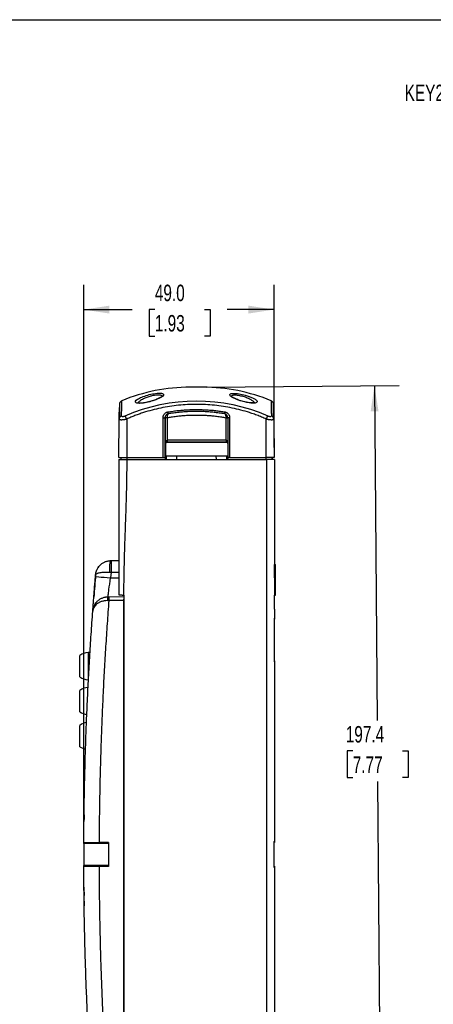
# Model space of a CAD drawing. Header units: millimetres. Extents: x 13 to 546, y 13 to 419.
# Tile 9 of 13: x 292 to 399, y 165 to 419. Entities that reach past the tile are written whole.
import ezdxf

# ---------------------------------------------------------------- set-up
doc = ezdxf.new("R2010")
doc.units = ezdxf.units.MM
doc.header["$LTSCALE"] = 2
doc.layers.add('DIMENSIONS', color=140, linetype='Continuous', lineweight=25)
doc.layers.add('TEXT', color=140, linetype='Continuous', lineweight=25)
doc.styles.add('SLDTEXTSTYLE0', font='TXT', dxfattribs={"width": 0.7})
doc.dimstyles.new('SLDDIMSTYLE2', dxfattribs={"dimtxt": 4.316016, "dimasz": 6.604, "dimexe": 0, "dimexo": 0.0625, "dimgap": 1.079004, "dimtad": 0, "dimtih": 1, "dimtoh": 1, "dimrnd": 1e-09, "dimzin": 4, "dimdsep": 46, "dimtxsty": 'SLDTEXTSTYLE0', "dimsah": 1, "dimcen": 0.09, "dimadec": 0, "dimazin": 1, "dimtfac": 1, "dimtofl": 0, "dimtmove": 0, "dimatfit": 3, "dimfxl": 0, "dimfrac": 2, "dimtolj": 1, "dimtzin": 12, "dimarcsym": 0})
doc.dimstyles.new('SLDDIMSTYLE3', dxfattribs={"dimtxt": 4.316016, "dimasz": 6.604, "dimexe": 0, "dimexo": 0.0625, "dimgap": 1.079004, "dimtad": 0, "dimtih": 1, "dimtoh": 1, "dimrnd": 1e-09, "dimzin": 12, "dimdsep": 46, "dimtxsty": 'SLDTEXTSTYLE0', "dimsah": 1, "dimcen": 0.09, "dimadec": 0, "dimazin": 3, "dimtfac": 1, "dimtofl": 0, "dimtmove": 0, "dimatfit": 3, "dimfxl": 0, "dimfrac": 2, "dimtolj": 1, "dimtzin": 12, "dimarcsym": 0})

# ---------------------------------------------------------------- blocks, each defined once
blk = doc.blocks.new('_D_6')
at = {"layer": 'DIMENSIONS'}
for p, q in [((308.9, 209.41), (308.9, 350.76)), ((357.94, 308.84), (357.94, 350.76)), ((308.9, 344.41), (321.36, 344.41)), ((327.2, 344.41), (325.75, 344.41)), ((325.75, 344.41), (325.75, 337.55)), ((340.03, 344.41), (341.48, 344.41)), ((341.48, 344.41), (341.48, 337.55)), ((357.94, 344.41), (345.88, 344.41)), ((325.75, 337.55), (327.2, 337.55)), ((341.48, 337.55), (340.03, 337.55))]:
    blk.add_line(p, q, dxfattribs=at)
for points in [[(308.9, 344.41), (315.5, 343.39), (315.5, 345.43)], [(357.94, 344.41), (351.33, 345.43), (351.33, 343.39)]]:
    blk.add_solid(points, dxfattribs=at)
at = {"layer": 'DIMENSIONS', "char_height": 4.233, "attachment_point": 1, "style": 'SLDTEXTSTYLE0'}
for s, insert in [('49.0', (327.2, 350.83)), ('1.93', (327.2, 343.01))]:
    blk.add_mtext(s, dxfattribs=dict(at, insert=insert))
blk = doc.blocks.new('_D_7')
at = {"layer": 'DIMENSIONS'}
for p, q in [((340.48, 324.4), (390.16, 324.84)), ((383.81, 324.78), (384.56, 238.52)), ((378.22, 230.69), (376.77, 230.69)), ((376.77, 230.69), (376.77, 223.83)), ((391.04, 230.69), (392.49, 230.69)), ((392.49, 230.69), (392.49, 223.83)), ((376.77, 223.83), (378.22, 223.83)), ((392.49, 223.83), (391.04, 223.83)), ((385.53, 127.38), (384.7, 222.87)), ((358.6, 127.14), (391.88, 127.44))]:
    blk.add_line(p, q, dxfattribs=at)
for points in [[(383.81, 324.78), (382.85, 318.17), (384.88, 318.19)], [(385.53, 127.38), (386.49, 133.99), (384.46, 133.97)]]:
    blk.add_solid(points, dxfattribs=at)
at = {"layer": 'DIMENSIONS', "char_height": 4.233, "attachment_point": 1, "style": 'SLDTEXTSTYLE0'}
for s, insert in [('197.4', (376.42, 237.12)), ('7.77', (378.22, 229.29))]:
    blk.add_mtext(s, dxfattribs=dict(at, insert=insert))

msp = doc.modelspace()

# ---------------------------------------------------------------- linework, layer by layer
for p, q in [((339.596, 324.41), (336.284, 324.41)), ((317.945, 306.301), (318.031, 316.217)), ((319.94, 316.217), (319.94, 306.301)), ((329.328, 306.301), (329.331, 316.563)), ((329.828, 306.301), (329.831, 316.559)), ((329.831, 316.559), (329.898, 316.57)), ((329.898, 316.486), (329.898, 309.788)), ((330.398, 316.489), (330.398, 310.767)), ((345.551, 310.767), (345.549, 316.477)), ((345.982, 316.57), (345.982, 305.801)), ((346.482, 316.575), (346.482, 306.301)), ((355.94, 306.301), (355.94, 316.217)), ((357.849, 316.217), (357.936, 306.301)), ((329.898, 309.788), (329.949, 309.737)), ((329.949, 309.737), (329.948, 305.801)), ((330.415, 310.767), (330.398, 310.767)), ((345.551, 310.767), (330.415, 310.767)), ((330.415, 310.27), (330.449, 310.236)), ((330.415, 310.27), (345.551, 310.27)), ((330.449, 310.236), (330.432, 310.236)), ((332.99, 310.236), (330.449, 310.236)), ((342.89, 310.236), (332.99, 310.236)), ((345.602, 310.236), (342.89, 310.236)), ((345.568, 310.27), (345.551, 310.27)), ((345.602, 310.236), (345.568, 310.27)), ((345.619, 310.236), (345.602, 310.236)), ((317.945, 306.301), (319.94, 306.301)), ((318.438, 306.301), (318.438, 305.801)), ((318.44, 306.301), (318.44, 305.801)), ((319.94, 306.301), (329.328, 306.301)), ((319.958, 305.801), (356.058, 305.801)), ((320.026, 305.801), (320.026, 306.301)), ((329.328, 306.301), (329.828, 306.301)), ((329.828, 306.301), (329.828, 305.801)), ((329.828, 306.301), (329.828, 306.301)), ((330.191, 306.682), (329.949, 306.682)), ((330.207, 305.801), (330.19, 306.735)), ((330.19, 306.735), (332.829, 306.735)), ((332.829, 306.735), (332.813, 305.801)), ((343.052, 306.682), (332.828, 306.682)), ((343.068, 305.801), (343.051, 306.735)), ((343.051, 306.735), (345.69, 306.735)), ((345.69, 306.735), (345.674, 305.801)), ((345.982, 306.682), (345.689, 306.682)), ((346.482, 306.301), (345.983, 306.301)), ((346.482, 306.301), (355.94, 306.301)), ((355.854, 306.301), (355.855, 305.801)), ((357.936, 306.301), (355.94, 306.301)), ((357.449, 306.301), (357.44, 305.801)), ((357.443, 305.801), (357.451, 306.301)), ((315.932, 279.743), (317.94, 279.778)), ((315.932, 276.744), (315.811, 275.301)), ((315.932, 276.744), (317.94, 276.779)), ((358.04, 275.29), (358.04, 278.701)), ((358.04, 278.701), (358.34, 278.701)), ((358.34, 270.876), (358.34, 278.701)), ((315.811, 275.301), (317.94, 275.301)), ((315.343, 270.433), (319.208, 270.501)), ((319.24, 269.501), (315.343, 269.433)), ((319.091, 270.845), (319.131, 270.845)), ((319.24, 270.837), (319.151, 270.845)), ((319.24, 270.837), (319.24, 135.765)), ((319.24, 137.101), (319.24, 269.501)), ((358.038, 267.211), (358.039, 270.876)), ((358.04, 270.876), (358.34, 270.876)), ((358.04, 267.211), (358.04, 264.922)), ((358.038, 253.942), (358.038, 264.621)), ((307.905, 249.801), (307.905, 255.301)), ((310.544, 256.051), (309.995, 256.051)), ((309.995, 256.051), (309.995, 249.051)), ((358.04, 253.641), (358.04, 207.441)), ((309.995, 249.051), (310.115, 249.051)), ((307.905, 240.801), (307.905, 246.301)), ((307.905, 231.801), (307.905, 237.301)), ((315.24, 206.872), (308.899, 206.872)), ((315.24, 207.158), (312.83, 207.158)), ((315.24, 207.158), (315.24, 207.051)), ((315.24, 207.051), (315.24, 201.051)), ((358.04, 207.441), (358.04, 207.074)), ((315.24, 201.23), (308.894, 201.23)), ((315.24, 200.944), (312.825, 200.944)), ((315.24, 201.051), (315.24, 200.944)), ((358.04, 201.011), (358.04, 200.661)), ((358.04, 200.661), (358.04, 136.391)), ((308.973, 195.653), (308.892, 195.653))]:
    msp.add_line(p, q)
at = {"flags": 128}
for points in [[(330.663, 317.545), (330.693, 317.55), (330.723, 317.555)], [(345.559, 310.767), (345.558, 310.767), (345.557, 310.767), (345.556, 310.767), (345.555, 310.767), (345.554, 310.767), (345.553, 310.767), (345.552, 310.767), (345.551, 310.767)], [(308.96, 214.211), (308.959, 214.164), (308.959, 214.117), (308.958, 214.07), (308.958, 214.023), (308.957, 213.975), (308.956, 213.928), (308.956, 213.881), (308.955, 213.834)], [(308.965, 192.016), (308.965, 191.968), (308.966, 191.921), (308.966, 191.874), (308.967, 191.827), (308.968, 191.78), (308.968, 191.732), (308.969, 191.685), (308.97, 191.638)]]:
    msp.add_lwpolyline(points, dxfattribs=at)
for centre, radius, start, end in [((336.284, 278.3), 46.11, 90, 112.44992), ((339.596, 278.3), 46.11, 67.55004, 90), ((315.917, 275.743), 4, 133.4708, 146.98038), ((1181.62, 203.301), 872.728, 175.216671, 175.597026), ((310.115, 252.432), 3.621, 91.88822, 127.59471), ((310.115, 252.67), 3.621, 232.40529, 268.11178), ((310.115, 243.432), 3.621, 91.88822, 127.59471), ((310.115, 243.67), 3.621, 232.40529, 263.58519), ((310.115, 234.432), 3.621, 97.71967, 127.59471), ((310.115, 234.67), 3.621, 232.40529, 258.06422), ((1181.62, 203.301), 872.728, 180.578398, 180.646398)]:
    msp.add_arc(centre, radius, start, end)
for centre, major_axis, ratio, start_param, end_param in [((330.449, 309.736), (0.462, -0.191), 0.9997847, 1.9975624, 3.5339719), ((345.602, 309.736), (0.462, -0.191), 0.9997846, 1.1780592, 1.9295731), ((345.499, 309.843), (0.251, 0.448), 0.9739992, 5.4093707, 5.870773)]:
    msp.add_ellipse(centre, major_axis=major_axis, ratio=ratio, start_param=start_param, end_param=end_param)
for points in [[(319.567, 317.049), (331.088, 322.197), (344.793, 322.197), (356.314, 317.049)], [(330.663, 317.545), (330.663, 317.545), (330.645, 317.653), (330.601, 317.912), (330.579, 318.042)], [(345.233, 318.054), (345.211, 317.924), (345.167, 317.664), (345.149, 317.556), (345.149, 317.556)], [(318.031, 316.217), (318.033, 316.393), (318.151, 316.745), (318.461, 316.98), (318.639, 317.049)], [(319.94, 316.217), (319.861, 316.393), (319.704, 316.745), (319.598, 316.98), (319.567, 317.049)], [(329.898, 316.57), (329.9, 316.592), (330.007, 316.635), (330.256, 316.654), (330.383, 316.655)], [(329.898, 316.486), (329.898, 316.514), (329.898, 316.542), (329.898, 316.57)], [(330.398, 316.489), (330.269, 316.489), (330.011, 316.489), (329.901, 316.487), (329.898, 316.486)], [(330.383, 316.655), (330.388, 316.601), (330.393, 316.545), (330.398, 316.489)], [(345.549, 316.477), (345.554, 316.533), (345.559, 316.59), (345.564, 316.645)], [(346.049, 316.474), (346.051, 316.475), (345.945, 316.477), (345.681, 316.477), (345.549, 316.477)], [(345.564, 316.645), (345.694, 316.645), (345.949, 316.626), (346.051, 316.581), (346.049, 316.559)], [(355.94, 316.217), (356.019, 316.393), (356.176, 316.745), (356.282, 316.98), (356.314, 317.049)], [(357.849, 316.217), (357.848, 316.393), (357.729, 316.745), (357.42, 316.98), (357.242, 317.049)], [(329.898, 309.788), (329.901, 310.031), (329.952, 310.273), (330.037, 310.453)], [(330.043, 310.115), (329.956, 310.027), (329.903, 309.908), (329.898, 309.788)], [(330.037, 310.453), (330.13, 310.647), (330.264, 310.762), (330.398, 310.767)], [(330.407, 310.27), (330.272, 310.268), (330.137, 310.211), (330.043, 310.115)], [(330.398, 310.767), (330.4, 310.638), (330.405, 310.382), (330.407, 310.273), (330.407, 310.27)], [(330.407, 310.27), (330.41, 310.27), (330.412, 310.27), (330.415, 310.27)], [(345.559, 310.767), (345.559, 310.638), (345.561, 310.382), (345.566, 310.273), (345.568, 310.27)], [(317.94, 305.801), (317.94, 294.184), (317.94, 282.568), (317.94, 270.951)], [(345.982, 305.801), (345.982, 305.968), (345.982, 306.134), (345.983, 306.301)], [(315.597, 276.764), (315.708, 276.757), (315.82, 276.75), (315.932, 276.744)], [(311.894, 275.633), (311.907, 275.78), (311.919, 275.928), (311.931, 276.076)], [(358.04, 275.29), (358.04, 273.819), (358.04, 272.347), (358.039, 270.876)], [(315.044, 269.435), (315.144, 269.434), (315.243, 269.434), (315.343, 269.433)], [(315.119, 270.429), (315.156, 270.43), (315.23, 270.431), (315.305, 270.432), (315.343, 270.433)]]:
    msp.add_open_spline(points, degree=3)
for points, knots in [([(328.422, 322.873), (328.024, 322.873), (327.039, 322.783), (325.348, 322.414), (323.805, 321.89), (322.263, 321.115), (321.94, 320.412), (323.16, 320.21), (324.637, 320.362), (326.317, 320.764), (328.374, 321.49), (329.638, 322.29), (329.426, 322.783), (328.821, 322.873), (328.423, 322.873), (328.423, 322.873), (328.422, 322.873), (328.422, 322.873)], [2.0275944, 2.0275944, 2.0275944, 2.0275944, 2.1723954, 2.3172257, 2.4620559, 2.6068862, 2.8965467, 3.041377, 3.1862072, 3.3310375, 3.4758677, 3.7655283, 3.9103585, 4.0551888, 4.0551888, 4.0551888, 4.055218, 4.055218, 4.055218, 4.055218]), ([(328.159, 322.399), (328.009, 322.394), (327.703, 322.384), (327.149, 322.31), (326.646, 322.213), (326.228, 322.113), (325.665, 321.962), (324.997, 321.73), (324.275, 321.424), (323.725, 321.138), (323.329, 320.873), (323.081, 320.654), (322.944, 320.491), (322.876, 320.384), (322.865, 320.335), (322.864, 320.33)], [0, 0, 0, 0, 0.08256615, 0.16761332, 0.25556269, 0.30080838, 0.34505119, 0.49494653, 0.58926211, 0.69631839, 0.80388651, 0.87196871, 0.93495987, 0.99344201, 1, 1, 1, 1]), ([(329.071, 322.031), (329.069, 322.059), (329.066, 322.116), (329.006, 322.214), (328.855, 322.311), (328.566, 322.384), (328.293, 322.394), (328.159, 322.399)], [0, 0, 0, 0, 0.1241051, 0.2559123, 0.5120669, 0.7596889, 1, 1, 1, 1]), ([(347.561, 322.834), (347.178, 322.834), (346.591, 322.747), (346.441, 322.389), (346.995, 321.883), (348.468, 321.134), (350.734, 320.456), (352.647, 320.261), (353.521, 320.407), (353.67, 320.795), (352.951, 321.496), (351.077, 322.27), (348.896, 322.747), (347.946, 322.834), (347.562, 322.834), (347.562, 322.834), (347.562, 322.834), (347.561, 322.834)], [-0.0000336, -0.0000336, -0.0000336, -0.0000336, 0.1389202, 0.2779075, 0.4168948, 0.5558821, 0.8338568, 0.9728441, 1.1118314, 1.2508187, 1.389806, 1.6677806, 1.806768, 1.9457553, 1.9457553, 1.9457553, 1.9457888, 1.9457888, 1.9457888, 1.9457888]), ([(347.823, 322.36), (347.689, 322.355), (347.42, 322.346), (347.145, 322.271), (346.972, 322.16), (346.957, 322.056), (346.949, 322.005)], [0, 0, 0, 0, 0.2519064, 0.5045637, 0.7577777, 1, 1, 1, 1]), ([(352.923, 320.242), (352.924, 320.247), (352.961, 320.361), (352.743, 320.668), (352.113, 321.141), (351.152, 321.613), (350.187, 321.952), (349.398, 322.156), (348.82, 322.271), (348.278, 322.346), (347.975, 322.355), (347.823, 322.36)], [0, 0, 0, 0, 0.0076413, 0.1731933, 0.3395404, 0.5058407, 0.6709038, 0.7536628, 0.8360646, 0.9181451, 1, 1, 1, 1]), ([(318.109, 320.282), (318.105, 320.225), (318.098, 320.111), (318.082, 319.33), (318.064, 318.143), (318.05, 316.947), (318.043, 316.349)], [0, 0, 0, 0, 0.2504404, 0.5005741, 0.7503768, 1, 1, 1, 1]), ([(318.109, 320.282), (318.102, 320.217), (318.088, 320.086), (318.075, 319.715), (318.069, 319.353), (318.068, 319.322)], [0, 0, 0, 0, 0.4780281, 0.9551276, 1, 1, 1, 1]), ([(318.678, 320.91), (318.613, 320.877), (318.482, 320.812), (318.319, 320.664), (318.187, 320.487), (318.135, 320.35), (318.109, 320.282)], [0, 0, 0, 0, 0.2499448, 0.50000207, 0.74990602, 1, 1, 1, 1]), ([(318.639, 317.049), (318.642, 317.478), (318.65, 318.314), (318.659, 319.258), (318.667, 319.997), (318.672, 320.521), (318.676, 320.854), (318.676, 320.895), (318.676, 320.915)], [0, 0, 0, 0, 0.1758276, 0.3418514, 0.4999808, 0.6676232, 0.8338716, 1, 1, 1, 1]), ([(355.94, 316.217), (355.739, 316.306), (355.337, 316.483), (354.729, 316.737), (354.116, 316.982), (353.499, 317.219), (352.876, 317.445), (352.249, 317.663), (351.098, 318.043), (349.403, 318.538), (347.15, 319.069), (344.868, 319.483), (341.804, 319.876), (337.94, 320.073), (334.077, 319.876), (331.012, 319.483), (328.731, 319.069), (326.478, 318.538), (324.624, 317.996), (323.16, 317.505), (322.072, 317.105), (320.998, 316.679), (320.292, 316.371), (319.94, 316.217)], [0, 0, 0, 0, 0.0177763, 0.0355711, 0.0533887, 0.0712336, 0.08911, 0.1070222, 0.1249746, 0.1873011, 0.24993, 0.3123426, 0.3749569, 0.5000013, 0.6250456, 0.6876463, 0.7500726, 0.8126878, 0.875028, 0.9064124, 0.9376871, 0.9688752, 1, 1, 1, 1]), ([(326.874, 320.998), (326.444, 320.863), (325.794, 320.658), (324.9, 320.465), (324.259, 320.359), (323.687, 320.304), (323.238, 320.302), (322.958, 320.319), (322.802, 320.381), (322.821, 320.334), (322.828, 320.316)], [0, 0, 0, 0, 0.2426241, 0.3678023, 0.4925418, 0.6167997, 0.7347718, 0.8433172, 0.9422903, 1, 1, 1, 1]), ([(328.882, 321.89), (328.788, 321.837), (328.58, 321.72), (327.91, 321.39), (327.283, 321.117), (326.886, 321.002), (326.874, 320.998)], [0, 0, 0, 0, 0.2738665, 0.6076647, 0.9879492, 1, 1, 1, 1]), ([(349.057, 321.022), (349.046, 321.025), (348.664, 321.136), (348.057, 321.398), (347.41, 321.718), (347.212, 321.828), (347.122, 321.879)], [0, 0, 0, 0, 0.01068326, 0.38947685, 0.72164079, 1, 1, 1, 1]), ([(352.948, 320.362), (352.955, 320.379), (352.974, 320.426), (352.828, 320.366), (352.563, 320.351), (352.131, 320.352), (351.581, 320.405), (350.962, 320.506), (350.1, 320.694), (349.472, 320.891), (349.057, 321.022)], [0, 0, 0, 0, 0.0546509, 0.153577, 0.2620276, 0.3803402, 0.5053738, 0.6305811, 0.755802, 1, 1, 1, 1]), ([(357.771, 320.282), (357.746, 320.35), (357.694, 320.487), (357.562, 320.664), (357.399, 320.812), (357.268, 320.877), (357.202, 320.91)], [0, 0, 0, 0, 0.25009398, 0.49999793, 0.7500552, 1, 1, 1, 1]), ([(357.204, 320.915), (357.204, 320.915), (357.204, 320.951), (357.204, 320.828), (357.208, 320.528), (357.213, 320.038), (357.219, 319.451), (357.226, 318.806), (357.233, 318.021), (357.239, 317.378), (357.242, 317.049)], [0, 0, 0, 0, 0.0001207, 0.1663409, 0.3325412, 0.5001155, 0.6180501, 0.7400955, 0.867186, 1, 1, 1, 1]), ([(357.838, 316.349), (357.83, 316.947), (357.816, 318.143), (357.798, 319.33), (357.783, 320.111), (357.775, 320.225), (357.771, 320.282)], [0, 0, 0, 0, 0.2496232, 0.4994259, 0.7495596, 1, 1, 1, 1]), ([(357.812, 319.322), (357.812, 319.353), (357.806, 319.715), (357.792, 320.086), (357.778, 320.217), (357.771, 320.282)], [0, 0, 0, 0, 0.0448724, 0.5219719, 1, 1, 1, 1]), ([(318.031, 316.217), (318.036, 316.793), (318.046, 317.945), (318.054, 318.866), (318.057, 319.13), (318.057, 319.168)], [0, 0, 0, 0, 0.46152089, 0.92303392, 1, 1, 1, 1]), ([(329.331, 316.563), (329.332, 316.598), (329.333, 316.668), (329.345, 316.771), (329.364, 316.875), (329.39, 316.977), (329.439, 317.127), (329.529, 317.319), (329.68, 317.535), (329.866, 317.721), (330.059, 317.855), (330.243, 317.946), (330.408, 318.007), (330.522, 318.03), (330.579, 318.042)], [0, 0, 0, 0, 0.0496685, 0.0992619, 0.1490345, 0.1992377, 0.2501168, 0.3753316, 0.4999349, 0.6241806, 0.749654, 0.8336345, 0.9167001, 1, 1, 1, 1]), ([(330.663, 317.545), (330.631, 317.538), (330.565, 317.525), (330.47, 317.492), (330.379, 317.451), (330.292, 317.401), (330.21, 317.343), (330.135, 317.277), (330.05, 317.188), (329.964, 317.066), (329.89, 316.908), (329.841, 316.737), (329.834, 316.619), (329.831, 316.559)], [0, 0, 0, 0, 0.0714347, 0.1428532, 0.2142982, 0.2857662, 0.3572285, 0.4286525, 0.5000223, 0.6219166, 0.7459325, 0.8720325, 1, 1, 1, 1]), ([(329.898, 316.57), (329.899, 316.6), (329.9, 316.66), (329.913, 316.75), (329.933, 316.84), (329.963, 316.93), (330.001, 317.019), (330.049, 317.105), (330.107, 317.187), (330.184, 317.276), (330.291, 317.371), (330.419, 317.453), (330.564, 317.519), (330.665, 317.542), (330.723, 317.555)], [0, 0, 0, 0, 0.0597627, 0.1212383, 0.1845202, 0.2496754, 0.3167582, 0.3858283, 0.4569743, 0.5303284, 0.6421356, 0.768537, 0.8659891, 1, 1, 1, 1]), ([(330.723, 317.555), (330.707, 317.551), (330.677, 317.544), (330.638, 317.525), (330.607, 317.504), (330.565, 317.469), (330.515, 317.411), (330.458, 317.307), (330.413, 317.173), (330.384, 317.007), (330.372, 316.834), (330.38, 316.714), (330.383, 316.655)], [0, 0, 0, 0, 0.07359808, 0.13679888, 0.18957707, 0.23191366, 0.35828272, 0.47045682, 0.61518533, 0.75129167, 0.87937436, 1, 1, 1, 1]), ([(345.549, 316.477), (345.189, 316.543), (344.829, 316.605), (344.024, 316.73), (343.579, 316.793), (342.911, 316.875), (342.69, 316.901), (342.137, 316.96), (341.806, 316.992), (341.365, 317.028), (341.256, 317.037), (340.928, 317.062), (340.71, 317.077), (340.383, 317.096), (340.275, 317.103), (339.951, 317.12), (339.736, 317.129), (339.414, 317.141), (339.307, 317.145), (339.042, 317.153), (338.883, 317.156), (338.671, 317.16), (338.619, 317.161), (338.487, 317.163), (338.409, 317.164), (338.304, 317.165), (338.278, 317.165), (338.2, 317.166), (338.148, 317.166), (338.07, 317.166), (338.044, 317.166), (337.966, 317.167), (337.914, 317.167), (337.837, 317.166), (337.811, 317.166), (337.733, 317.166), (337.681, 317.166), (337.602, 317.165), (337.576, 317.165), (337.472, 317.164), (337.393, 317.163), (337.262, 317.161), (337.209, 317.16), (336.998, 317.156), (336.839, 317.153), (336.573, 317.145), (336.467, 317.141), (336.145, 317.129), (335.929, 317.12), (335.606, 317.103), (335.497, 317.096), (335.171, 317.077), (334.953, 317.062), (334.625, 317.037), (334.515, 317.028), (334.074, 316.992), (333.743, 316.96), (333.191, 316.901), (332.969, 316.875), (332.302, 316.793), (331.857, 316.73), (331.074, 316.608), (330.736, 316.551), (330.398, 316.489)], [0.0319328, 0.0319328, 0.0319328, 0.0319328, 0.1415999, 0.1415999, 0.2760749, 0.2760749, 0.3428962, 0.3428962, 0.4424033, 0.4424033, 0.4753402, 0.4753402, 0.5408088, 0.5408088, 0.5733204, 0.5733204, 0.6378494, 0.6378494, 0.6698464, 0.6698464, 0.7174792, 0.7174792, 0.7332551, 0.7332551, 0.7568189, 0.7568189, 0.7646465, 0.7646465, 0.78026, 0.78026, 0.7880474, 0.7880474, 0.803582, 0.803582, 0.8113688, 0.8113688, 0.8269811, 0.8269811, 0.8348081, 0.8348081, 0.85837, 0.85837, 0.8741446, 0.8741446, 0.9217735, 0.9217735, 0.9537679, 0.9537679, 1.0182921, 1.0182921, 1.0508016, 1.0508016, 1.1162668, 1.1162668, 1.1492024, 1.1492024, 1.2487078, 1.2487078, 1.3155297, 1.3155297, 1.450009, 1.450009, 1.5528834, 1.5528834, 1.5528834, 1.5528834]), ([(330.579, 318.042), (330.799, 318.078), (331.238, 318.151), (331.899, 318.248), (332.561, 318.335), (333.224, 318.412), (333.889, 318.479), (334.555, 318.536), (335.223, 318.582), (335.892, 318.618), (336.562, 318.644), (337.233, 318.66), (338.092, 318.667), (339.136, 318.654), (340.365, 318.603), (341.588, 318.519), (342.808, 318.399), (344.023, 318.248), (344.829, 318.118), (345.233, 318.054)], [0, 0, 0, 0, 0.0453786, 0.0907404, 0.136096, 0.1814563, 0.2268318, 0.2722335, 0.3176718, 0.3631576, 0.4087015, 0.454314, 0.5000057, 0.5836963, 0.6671562, 0.7504507, 0.8336454, 0.9168065, 1, 1, 1, 1]), ([(345.149, 317.556), (344.925, 317.593), (344.478, 317.667), (343.806, 317.763), (343.134, 317.85), (342.465, 317.925), (341.798, 317.99), (341.135, 318.044), (340.477, 318.087), (339.824, 318.12), (339.179, 318.144), (338.54, 318.157), (337.908, 318.161), (337.274, 318.156), (336.636, 318.142), (335.989, 318.117), (335.336, 318.083), (334.677, 318.039), (334.014, 317.984), (333.347, 317.918), (332.677, 317.841), (332.006, 317.754), (331.334, 317.656), (330.887, 317.582), (330.663, 317.545)], [0, 0, 0, 0, 0.04677536, 0.09344979, 0.1399695, 0.18627994, 0.23232546, 0.27804982, 0.32339617, 0.36830726, 0.41272559, 0.45659345, 0.49985424, 0.54317929, 0.58710428, 0.63157206, 0.67652487, 0.72190522, 0.76765587, 0.81372005, 0.86004156, 0.90656487, 0.95323556, 1, 1, 1, 1]), ([(345.982, 316.57), (345.981, 316.603), (345.98, 316.669), (345.964, 316.768), (345.939, 316.867), (345.904, 316.964), (345.858, 317.058), (345.801, 317.148), (345.734, 317.232), (345.657, 317.31), (345.57, 317.38), (345.475, 317.441), (345.373, 317.492), (345.264, 317.533), (345.188, 317.548), (345.149, 317.556)], [0, 0, 0, 0, 0.0700687, 0.1413261, 0.2137491, 0.287292, 0.36191, 0.4375891, 0.5143859, 0.592381, 0.6715925, 0.7519904, 0.8335283, 0.9161826, 1, 1, 1, 1]), ([(345.564, 316.645), (345.566, 316.674), (345.57, 316.732), (345.571, 316.82), (345.568, 316.907), (345.56, 316.993), (345.547, 317.077), (345.529, 317.158), (345.505, 317.235), (345.472, 317.318), (345.423, 317.402), (345.362, 317.47), (345.29, 317.523), (345.239, 317.538), (345.208, 317.546)], [0, 0, 0, 0, 0.0594232, 0.1206556, 0.1838072, 0.2489615, 0.3161859, 0.3855483, 0.4571356, 0.5310785, 0.6428987, 0.7690487, 0.8637557, 1, 1, 1, 1]), ([(345.233, 318.054), (345.267, 318.047), (345.335, 318.034), (345.436, 318.005), (345.534, 317.97), (345.631, 317.927), (345.771, 317.853), (345.946, 317.732), (346.133, 317.548), (346.286, 317.333), (346.385, 317.119), (346.444, 316.923), (346.476, 316.75), (346.48, 316.633), (346.482, 316.575)], [0, 0, 0, 0, 0.0496703, 0.0992645, 0.1490372, 0.1992405, 0.2501201, 0.3753392, 0.4999353, 0.6241776, 0.7496512, 0.8336352, 0.9167005, 1, 1, 1, 1]), ([(357.824, 319.168), (357.824, 319.13), (357.826, 318.866), (357.834, 317.945), (357.844, 316.793), (357.849, 316.217)], [0, 0, 0, 0, 0.0769661, 0.5384791, 1, 1, 1, 1]), ([(318.031, 316.217), (318.032, 316.208), (318.034, 316.19), (318.047, 316.165), (318.069, 316.143), (318.099, 316.123), (318.138, 316.105), (318.183, 316.09), (318.236, 316.077), (318.295, 316.066), (318.36, 316.058), (318.431, 316.052), (318.508, 316.049), (318.616, 316.047), (318.767, 316.052), (318.968, 316.066), (319.19, 316.089), (319.429, 316.122), (319.681, 316.164), (319.853, 316.199), (319.94, 316.217)], [0, 0, 0, 0, 0.0446097, 0.0886522, 0.1321377, 0.175077, 0.217481, 0.2593612, 0.3007298, 0.3415992, 0.3819823, 0.4218926, 0.4613442, 0.5003516, 0.5791352, 0.6595793, 0.7417913, 0.825871, 0.9119118, 1, 1, 1, 1]), ([(318.639, 317.049), (318.639, 317.036), (318.641, 317.011), (318.654, 316.977), (318.675, 316.948), (318.715, 316.914), (318.785, 316.884), (318.906, 316.872), (319.052, 316.884), (319.218, 316.92), (319.363, 316.966), (319.48, 317.011), (319.537, 317.036), (319.567, 317.049)], [0, 0, 0, 0, 0.0627829, 0.1256507, 0.1888444, 0.2512491, 0.3773389, 0.5001112, 0.6251207, 0.7500131, 0.8747447, 0.9368675, 1, 1, 1, 1]), ([(329.331, 316.563), (329.461, 316.563), (329.589, 316.563), (329.774, 316.561), (329.829, 316.56), (329.831, 316.559)], [0, 0, 0, 0, 0.5, 0.5, 1, 1, 1, 1]), ([(345.982, 316.57), (345.98, 316.571), (346.033, 316.573), (346.218, 316.574), (346.35, 316.575), (346.482, 316.575)], [0, 0, 0, 0, 0.5, 0.5, 1, 1, 1, 1]), ([(355.94, 316.217), (355.984, 316.208), (356.071, 316.19), (356.201, 316.165), (356.328, 316.143), (356.452, 316.123), (356.573, 316.106), (356.69, 316.09), (356.803, 316.077), (356.912, 316.067), (357.015, 316.059), (357.113, 316.053), (357.205, 316.049), (357.321, 316.047), (357.453, 316.051), (357.59, 316.065), (357.702, 316.089), (357.785, 316.122), (357.84, 316.164), (357.846, 316.199), (357.849, 316.217)], [0, 0, 0, 0, 0.0443326, 0.0881427, 0.1314406, 0.174237, 0.2165428, 0.2583694, 0.2997288, 0.3406332, 0.3810953, 0.4211284, 0.460746, 0.4999623, 0.5783707, 0.6586131, 0.7407992, 0.8250308, 0.9114022, 1, 1, 1, 1]), ([(356.314, 317.049), (356.344, 317.036), (356.403, 317.01), (356.491, 316.976), (356.577, 316.947), (356.691, 316.914), (356.828, 316.884), (356.975, 316.872), (357.095, 316.884), (357.166, 316.914), (357.206, 316.948), (357.227, 316.977), (357.24, 317.011), (357.241, 317.036), (357.242, 317.049)], [0, 0, 0, 0, 0.0646932, 0.12755, 0.1891643, 0.250164, 0.3750375, 0.5000213, 0.6227312, 0.7488173, 0.8111707, 0.8743799, 0.9372144, 1, 1, 1, 1]), ([(330.415, 310.27), (330.415, 310.273), (330.415, 310.327), (330.415, 310.51), (330.415, 310.638), (330.415, 310.767)], [0, 0, 0, 0, 0.5, 0.5, 1, 1, 1, 1]), ([(345.551, 310.767), (345.551, 310.638), (345.551, 310.51), (345.551, 310.327), (345.551, 310.273), (345.551, 310.27)], [0, 0, 0, 0, 0.5, 0.5, 1, 1, 1, 1]), ([(345.982, 310.263), (345.963, 310.337), (345.931, 310.457), (345.843, 310.599), (345.758, 310.693), (345.677, 310.743), (345.609, 310.764), (345.576, 310.766), (345.559, 310.767)], [0, 0, 0, 0, 0.33558274, 0.54606078, 0.7182196, 0.86812152, 0.93540926, 1, 1, 1, 1]), ([(345.916, 310.129), (345.878, 310.167), (345.772, 310.242), (345.643, 310.27), (345.568, 310.27)], [-0.78532201, -0.78532201, -0.78532201, -0.78532201, -0.44869016, 0.0001523, 0.0001523, 0.0001523, 0.0001523]), ([(317.94, 305.801), (317.941, 305.801), (317.942, 305.801), (317.955, 305.801), (317.974, 305.801), (318.002, 305.801), (318.037, 305.801), (318.112, 305.801), (318.26, 305.801), (318.522, 305.801), (318.843, 305.801), (319.164, 305.801), (319.456, 305.801), (319.705, 305.801), (319.873, 305.801), (319.958, 305.801)], [0, 0, 0, 0, 0.0403497, 0.0803665, 0.1202099, 0.1600415, 0.200023, 0.2403143, 0.369196, 0.5001941, 0.6295965, 0.7600589, 0.8401315, 0.9196791, 1, 1, 1, 1]), ([(319.958, 305.801), (319.957, 305.271), (319.955, 304.183), (319.938, 302.514), (319.913, 300.766), (319.877, 298.94), (319.831, 297.01), (319.772, 294.918), (319.68, 292.005), (319.552, 288.323), (319.424, 284.642), (319.333, 281.729), (319.263, 279.23), (319.203, 276.528), (319.159, 273.615), (319.153, 271.745), (319.151, 270.845)], [0, 0, 0, 0, 0.0455178, 0.0932706, 0.1432599, 0.1954871, 0.2499532, 0.3089355, 0.3749687, 0.5000012, 0.6250335, 0.6909751, 0.7500483, 0.839518, 0.9228331, 1, 1, 1, 1]), ([(356.058, 129.122), (356.056, 130.043), (356.058, 130.963), (356.058, 132.803), (356.058, 133.723), (356.058, 136.484), (356.058, 138.324), (356.058, 143.846), (356.058, 147.526), (356.058, 158.569), (356.058, 165.93), (356.058, 188.015), (356.058, 202.739), (356.058, 232.185), (356.058, 246.908), (356.058, 268.993), (356.058, 276.355), (356.058, 287.397), (356.058, 291.078), (356.058, 296.599), (356.058, 298.44), (356.058, 301.2), (356.058, 302.12), (356.058, 303.961), (356.057, 304.881), (356.058, 305.801)], [0, 0, 0, 0, 0.015625, 0.015625, 0.03125, 0.03125, 0.0625, 0.0625, 0.125, 0.125, 0.25, 0.25, 0.5, 0.5, 0.75, 0.75, 0.875, 0.875, 0.9375, 0.9375, 0.96875, 0.96875, 0.984375, 0.984375, 1, 1, 1, 1]), ([(358.04, 305.801), (358.039, 305.801), (358.038, 305.801), (358.023, 305.801), (357.999, 305.801), (357.965, 305.801), (357.922, 305.801), (357.869, 305.801), (357.807, 305.801), (357.735, 305.801), (357.653, 305.801), (357.562, 305.801), (357.423, 305.801), (357.227, 305.801), (356.964, 305.801), (356.679, 305.801), (356.375, 305.801), (356.165, 305.801), (356.058, 305.801)], [0, 0, 0, 0, 0.0472079, 0.0933695, 0.1387029, 0.1834381, 0.2278143, 0.2720767, 0.3164722, 0.3612458, 0.4066362, 0.4528723, 0.5001713, 0.6026161, 0.7012615, 0.7986387, 0.8973767, 1, 1, 1, 1]), ([(358.04, 305.801), (358.04, 303.166), (358.04, 298.65), (358.04, 291.749), (358.04, 285.351), (358.04, 280.834), (358.04, 278.701)], [0, 0, 0, 0, 0.29165927, 0.49999896, 0.76388401, 1, 1, 1, 1]), ([(311.931, 276.076), (311.938, 276.145), (311.951, 276.278), (311.983, 276.47), (312.02, 276.648), (312.061, 276.81), (312.106, 276.959), (312.151, 277.093), (312.197, 277.213), (312.319, 277.508), (312.553, 277.942), (312.994, 278.503), (313.532, 278.983), (314.068, 279.304), (314.507, 279.491), (314.837, 279.599), (315.173, 279.677), (315.51, 279.728), (315.735, 279.737), (315.847, 279.742)], [0, 0, 0, 0, 0.0358133, 0.0693464, 0.1005994, 0.1295721, 0.1562646, 0.1806768, 0.2028087, 0.2226604, 0.3453533, 0.4554851, 0.5875851, 0.7113371, 0.7704419, 0.8288376, 0.8865468, 0.9435929, 1, 1, 1, 1]), ([(315.597, 276.764), (315.582, 277.656), (315.631, 279.196), (315.78, 279.741), (315.847, 279.742)], [0, 0, 0, 0, 0.5714286, 1.0000006, 1.0000006, 1.0000006, 1.0000006]), ([(315.847, 279.742), (315.862, 279.742), (315.89, 279.743), (315.918, 279.743), (315.932, 279.743)], [0, 0, 0, 0, 0.499995, 1, 1, 1, 1]), ([(315.932, 279.743), (315.925, 279.743), (315.92, 279.665), (315.912, 279.364), (315.91, 279.142), (315.91, 278.587), (315.912, 278.254), (315.92, 277.529), (315.925, 277.136), (315.932, 276.744)], [0, 0, 0, 0, 0.25, 0.25, 0.5, 0.5, 0.75, 0.75, 1, 1, 1, 1]), ([(311.931, 276.076), (311.933, 276.092), (311.938, 276.122), (311.954, 276.165), (311.976, 276.204), (312.003, 276.24), (312.033, 276.273), (312.066, 276.303), (312.099, 276.329), (312.131, 276.353), (312.231, 276.418), (312.433, 276.513), (312.835, 276.628), (313.344, 276.716), (313.858, 276.764), (314.283, 276.784), (314.604, 276.791), (314.931, 276.79), (315.262, 276.781), (315.486, 276.77), (315.597, 276.764)], [0, 0, 0, 0, 0.032532, 0.0631234, 0.091773, 0.1184782, 0.143236, 0.1660435, 0.1868987, 0.2058001, 0.2227467, 0.345473, 0.4556741, 0.5877046, 0.7114767, 0.7705631, 0.8289489, 0.8866356, 0.9436396, 1, 1, 1, 1]), ([(311.199, 266.72), (311.199, 266.721), (311.199, 266.723), (311.2, 266.738), (311.202, 266.762), (311.204, 266.796), (311.208, 266.839), (311.214, 266.927), (311.226, 267.093), (311.248, 267.389), (311.276, 267.764), (311.32, 268.366), (311.39, 269.297), (311.477, 270.431), (311.555, 271.432), (311.617, 272.224), (311.683, 273.048), (311.744, 273.803), (311.799, 274.474), (311.846, 275.053), (311.878, 275.44), (311.894, 275.633)], [0, 0, 0, 0, 0.0207506, 0.0414888, 0.0622375, 0.0830198, 0.1038585, 0.1247763, 0.1871822, 0.2495398, 0.3118637, 0.3744421, 0.499335, 0.6242188, 0.6866198, 0.7493853, 0.8120645, 0.8746748, 0.9166893, 0.9584038, 1, 1, 1, 1]), ([(311.894, 275.633), (311.894, 275.631), (312.606, 275.569), (314.631, 275.399), (315.811, 275.301)], [0, 0, 0, 0, 0.4285714, 1, 1, 1, 1]), ([(315.119, 270.429), (315.119, 270.429), (315.163, 270.764), (315.384, 272.399), (315.646, 274.212), (315.811, 275.301)], [0, 0, 0, 0, 0.3985569, 0.7971138, 1.3949491, 1.3949491, 1.3949491, 1.3949491]), ([(311.199, 266.72), (311.205, 266.79), (311.217, 266.924), (311.247, 267.118), (311.282, 267.297), (311.323, 267.461), (311.366, 267.611), (311.41, 267.746), (311.455, 267.867), (311.574, 268.163), (311.803, 268.597), (312.24, 269.164), (312.776, 269.651), (313.319, 269.981), (313.766, 270.174), (314.098, 270.284), (314.436, 270.363), (314.776, 270.415), (315.005, 270.424), (315.119, 270.429)], [0, 0, 0, 0, 0.0388344, 0.0751464, 0.1089362, 0.1402039, 0.1689497, 0.1951737, 0.2188762, 0.2400578, 0.3697024, 0.4832602, 0.6155594, 0.7351972, 0.7907158, 0.8447817, 0.8975624, 0.949238, 1, 1, 1, 1]), ([(315.044, 269.435), (314.745, 269.437), (314.449, 269.412), (313.889, 269.319), (313.625, 269.251), (313.142, 269.083), (312.922, 268.982), (312.524, 268.76), (312.346, 268.639), (311.875, 268.251), (311.641, 267.963), (311.315, 267.358), (311.222, 267.04), (311.199, 266.72)], [0, 0, 0, 0, 0.125, 0.125, 0.25, 0.25, 0.375, 0.375, 0.5, 0.5, 0.75, 0.75, 1, 1, 1, 1]), ([(315.343, 269.433), (315.268, 268.445), (315.119, 266.469), (314.909, 263.504), (314.708, 260.539), (314.517, 257.573), (314.336, 254.607), (314.166, 251.64), (314.006, 248.673), (313.856, 245.706), (313.716, 242.738), (313.586, 239.77), (313.466, 236.802), (313.357, 233.833), (313.257, 230.863), (313.168, 227.893), (313.089, 224.923), (313.02, 221.952), (312.962, 218.981), (312.913, 216.01), (312.875, 213.038), (312.846, 210.066), (312.835, 208.084), (312.83, 207.093)], [0, 0, 0, 0, 0.0476366, 0.095268, 0.1428946, 0.1905171, 0.2381359, 0.2857517, 0.3333649, 0.3809763, 0.4285862, 0.4761953, 0.5238041, 0.5714132, 0.6190232, 0.6666345, 0.7142478, 0.7618637, 0.8094826, 0.8571051, 0.9047318, 0.9523632, 1, 1, 1, 1]), ([(315.044, 269.435), (315.039, 269.733), (315.054, 270.247), (315.098, 270.429), (315.119, 270.429)], [-0.0000002, -0.0000002, -0.0000002, -0.0000002, 0.5714286, 1, 1, 1, 1]), ([(315.343, 270.433), (315.338, 270.433), (315.335, 270.325), (315.335, 269.955), (315.338, 269.695), (315.343, 269.433)], [0, 0, 0, 0, 0.5, 0.5, 1, 1, 1, 1]), ([(317.94, 270.951), (317.941, 270.951), (317.943, 270.951), (317.956, 270.95), (317.978, 270.948), (318.009, 270.945), (318.05, 270.941), (318.102, 270.937), (318.162, 270.932), (318.238, 270.925), (318.338, 270.916), (318.479, 270.904), (318.666, 270.888), (318.895, 270.868), (319.064, 270.853), (319.151, 270.845)], [0, 0, 0, 0, 0.0523475, 0.1062577, 0.1614565, 0.2177355, 0.2749692, 0.3330815, 0.3918366, 0.4509306, 0.5260139, 0.6207871, 0.7338628, 0.8618578, 1, 1, 1, 1]), ([(319.241, 270.734), (319.235, 270.619), (319.223, 270.397), (319.175, 269.995), (319.159, 269.707), (319.154, 269.611)], [0, 0, 0, 0, 0.4181332, 0.8060737, 1, 1, 1, 1]), ([(308.899, 206.872), (308.904, 207.87), (308.914, 209.866), (308.942, 212.86), (308.98, 215.854), (309.028, 218.848), (309.087, 221.842), (309.156, 224.836), (309.235, 227.829), (309.324, 230.823), (309.424, 233.816), (309.533, 236.809), (309.654, 239.802), (309.784, 242.795), (309.925, 245.787), (310.076, 248.779), (310.237, 251.771), (310.408, 254.762), (310.59, 257.752), (310.782, 260.742), (310.984, 263.732), (311.127, 265.724), (311.199, 266.72)], [0, 0, 0, 0, 0.0499791, 0.0999604, 0.1499439, 0.1999296, 0.2499175, 0.2999076, 0.3498999, 0.3998944, 0.4498911, 0.49989, 0.5498911, 0.5998944, 0.6498999, 0.6999076, 0.7499175, 0.7999296, 0.8499439, 0.8999604, 0.9499791, 1, 1, 1, 1]), ([(358.038, 264.621), (358.038, 264.641), (358.038, 264.682), (358.038, 264.741), (358.039, 264.799), (358.039, 264.848), (358.04, 264.889), (358.04, 264.911), (358.04, 264.922)], [0, 0, 0, 0, 0.187437, 0.3748208, 0.5621825, 0.7496224, 0.8747586, 1, 1, 1, 1]), ([(358.04, 265.007), (358.04, 264.997), (358.04, 264.966), (358.04, 264.898), (358.04, 264.782), (358.04, 264.684), (358.04, 264.621)], [0, 0, 0, 0, 0.1174915, 0.34210823, 0.57734927, 1, 1, 1, 1]), ([(358.04, 253.641), (358.04, 253.655), (358.04, 253.685), (358.039, 253.733), (358.038, 253.791), (358.038, 253.861), (358.038, 253.915), (358.038, 253.941)], [0, 0, 0, 0, 0.1670184, 0.333778, 0.5004478, 0.7501783, 1, 1, 1, 1]), ([(358.04, 253.942), (358.04, 253.879), (358.04, 253.783), (358.04, 253.685), (358.04, 253.65), (358.04, 253.641)], [0, 0, 0, 0, 0.5797003, 0.8881228, 1, 1, 1, 1]), ([(308.955, 213.834), (308.955, 213.809), (308.954, 213.76), (308.953, 213.641), (308.951, 213.503), (308.95, 213.359), (308.948, 213.225), (308.947, 213.116), (308.946, 213.051), (308.946, 213.023), (308.946, 213.031), (308.946, 213.031)], [0, 0, 0, 0, 0.1249203, 0.2498403, 0.3747666, 0.4996995, 0.6246338, 0.7495643, 0.8744874, 0.999403, 1, 1, 1, 1]), ([(308.899, 206.872), (308.899, 206.806), (308.898, 206.738), (308.898, 206.578), (308.897, 206.489), (308.897, 206.296), (308.896, 206.19), (308.896, 205.966), (308.895, 205.849), (308.894, 205.479), (308.894, 205.205), (308.893, 204.783), (308.893, 204.64), (308.892, 204.348), (308.892, 204.199), (308.892, 203.758), (308.892, 203.465), (308.892, 202.898), (308.892, 202.631), (308.892, 202.132), (308.893, 201.907), (308.893, 201.616), (308.893, 201.526), (308.894, 201.405), (308.894, 201.367), (308.894, 201.295), (308.894, 201.263), (308.894, 201.23)], [0, 0, 0, 0, 0.0625, 0.0625, 0.125, 0.125, 0.1875, 0.1875, 0.25, 0.25, 0.375, 0.375, 0.4375, 0.4375, 0.5, 0.5, 0.625, 0.625, 0.75, 0.75, 0.875, 0.875, 0.9375, 0.9375, 0.96875, 0.96875, 1, 1, 1, 1]), ([(308.899, 206.872), (308.899, 206.919), (308.904, 206.963), (308.922, 207.036), (308.936, 207.066), (308.973, 207.114), (308.996, 207.131), (309.052, 207.153), (309.085, 207.157), (309.123, 207.158)], [0, 0, 0, 0, 0.25, 0.25, 0.5, 0.5, 0.75, 0.75, 1, 1, 1, 1]), ([(309.123, 207.158), (309.257, 207.158), (309.444, 207.158), (309.809, 207.158), (309.944, 207.158), (310.233, 207.158), (310.388, 207.158), (310.718, 207.158), (310.893, 207.158), (311.253, 207.158), (311.439, 207.158), (311.823, 207.158), (312.022, 207.158), (312.423, 207.158), (312.625, 207.158), (312.83, 207.158)], [0, 0, 0, 0, 0.25, 0.25, 0.375, 0.375, 0.5, 0.5, 0.625, 0.625, 0.75, 0.75, 0.875, 0.875, 1, 1, 1, 1]), ([(357.937, 201.163), (357.936, 202.126), (357.937, 203.088), (357.937, 205.014), (357.936, 205.976), (357.937, 206.939)], [0, 0, 0, 0, 0.5, 0.5, 1, 1, 1, 1]), ([(357.937, 206.939), (357.938, 206.964), (357.939, 207.013), (357.944, 207.086), (357.952, 207.155), (357.966, 207.24), (357.988, 207.332), (358.011, 207.4), (358.027, 207.435), (358.033, 207.439), (358.035, 207.441)], [0, 0, 0, 0, 0.0938785, 0.1876358, 0.2812947, 0.375223, 0.5624445, 0.7497905, 0.8748855, 1, 1, 1, 1]), ([(358.035, 207.441), (358.037, 207.441), (358.039, 207.441), (358.04, 207.441), (358.04, 207.441)], [0, 0, 0, 0, 0.5006707, 1, 1, 1, 1]), ([(311.199, 139.882), (311.126, 140.903), (310.979, 142.945), (310.773, 146.01), (310.576, 149.075), (310.391, 152.14), (310.216, 155.206), (310.052, 158.273), (309.899, 161.34), (309.757, 164.407), (309.626, 167.475), (309.505, 170.542), (309.395, 173.611), (309.296, 176.679), (309.208, 179.748), (309.13, 182.816), (309.064, 185.885), (309.008, 188.954), (308.963, 192.023), (308.929, 195.092), (308.905, 198.161), (308.898, 200.207), (308.894, 201.23)], [0, 0, 0, 0, 0.05002095, 0.1000397, 0.15005624, 0.20007057, 0.2500827, 0.30009262, 0.35010034, 0.40010585, 0.45010915, 0.50011025, 0.55010914, 0.60010583, 0.65010032, 0.7000926, 0.75008268, 0.80007055, 0.85005622, 0.90003968, 0.95002094, 1, 1, 1, 1]), ([(309.118, 200.944), (309.08, 200.945), (309.047, 200.949), (308.99, 200.971), (308.967, 200.989), (308.93, 201.037), (308.916, 201.067), (308.899, 201.139), (308.894, 201.183), (308.894, 201.23)], [0, 0, 0, 0, 0.25, 0.25, 0.5, 0.5, 0.75, 0.75, 1, 1, 1, 1]), ([(312.825, 200.944), (312.415, 200.944), (312.018, 200.944), (311.439, 200.944), (311.25, 200.944), (310.89, 200.944), (310.718, 200.944), (310.388, 200.944), (310.229, 200.944), (309.94, 200.944), (309.807, 200.944), (309.565, 200.944), (309.456, 200.944), (309.266, 200.944), (309.185, 200.944), (309.118, 200.944)], [0, 0, 0, 0, 0.25, 0.25, 0.375, 0.375, 0.5, 0.5, 0.625, 0.625, 0.75, 0.75, 0.875, 0.875, 1, 1, 1, 1]), ([(312.825, 201.009), (312.829, 199.994), (312.836, 197.965), (312.861, 194.921), (312.895, 191.878), (312.94, 188.835), (312.996, 185.792), (313.063, 182.75), (313.14, 179.708), (313.228, 176.667), (313.327, 173.626), (313.436, 170.586), (313.556, 167.546), (313.687, 164.506), (313.828, 161.467), (313.98, 158.428), (314.142, 155.39), (314.315, 152.352), (314.499, 149.315), (314.694, 146.277), (314.899, 143.241), (315.114, 140.205), (315.266, 138.181), (315.343, 137.169)], [0, 0, 0, 0, 0.0476376, 0.0952697, 0.1428968, 0.1905194, 0.2381383, 0.285754, 0.333367, 0.380978, 0.4285875, 0.4761961, 0.5238045, 0.5714131, 0.6190226, 0.6666335, 0.7142465, 0.7618621, 0.8094809, 0.8571035, 0.9047305, 0.9523625, 1, 1, 1, 1]), ([(358.035, 200.662), (358.034, 200.662), (358.031, 200.664), (358.024, 200.675), (358.016, 200.692), (358.007, 200.716), (357.992, 200.76), (357.971, 200.84), (357.95, 200.953), (357.939, 201.064), (357.938, 201.13), (357.937, 201.163)], [0, 0, 0, 0, 0.0751638, 0.1503026, 0.2254558, 0.3006632, 0.3758626, 0.5630055, 0.750176, 0.8749441, 1, 1, 1, 1]), ([(358.04, 200.661), (358.04, 200.661), (358.039, 200.661), (358.037, 200.662), (358.035, 200.662)], [0, 0, 0, 0, 0.4992101, 1, 1, 1, 1]), ([(308.925, 195.638), (308.925, 195.642), (308.925, 195.658), (308.926, 195.55), (308.928, 195.325), (308.931, 194.998), (308.934, 194.703), (308.936, 194.532), (308.936, 194.491)], [0, 0, 0, 0, 0.0737439, 0.2884759, 0.5032093, 0.7179485, 0.9326965, 1, 1, 1, 1]), ([(308.97, 191.638), (308.97, 191.614), (308.971, 191.565), (308.972, 191.445), (308.974, 191.307), (308.976, 191.163), (308.978, 191.03), (308.979, 190.921), (308.98, 190.855), (308.981, 190.827), (308.981, 190.835), (308.981, 190.835)], [0, 0, 0, 0, 0.1249185, 0.2498366, 0.3747628, 0.4996985, 0.6246378, 0.7495731, 0.8744979, 0.9994106, 1, 1, 1, 1])]:
    msp.add_open_spline(points, degree=3, knots=knots)
at = {"layer": 'TEXT'}
msp.add_line((12.7, 419.1), (546.1, 419.1), dxfattribs=at)

# ---------------------------------------------------------------- texts
at = {"layer": 'TEXT', "insert": (391.61, 402.366), "char_height": 4.23333, "attachment_point": 1, "style": 'SLDTEXTSTYLE0'}
msp.add_mtext('KEY29R INCLUDED', dxfattribs=at)

# ---------------------------------------------------------------- dimensions: what is measured, and where the dimension line sits
at = {"layer": 'DIMENSIONS'}
dim = msp.add_linear_dim(base=(308.899, 344.41), p1=(357.936, 306.301), p2=(308.899, 206.872), dimstyle='SLDDIMSTYLE2', dxfattribs=at)
dim.commit()
dim.dimension.update_dxf_attribs({"geometry": '_D_6', "text_midpoint": (333.616, 344.41), "dimtype": 160})
dim = msp.add_linear_dim(base=(385.534, 127.38), p1=(337.94, 324.38), p2=(356.058, 127.122), angle=270.5, dimstyle='SLDDIMSTYLE3', dxfattribs=at)
dim.commit()
dim.dimension.update_dxf_attribs({"geometry": '_D_7', "text_midpoint": (384.632, 230.693), "dimtype": 160})

doc.saveas('drawing.dxf')
